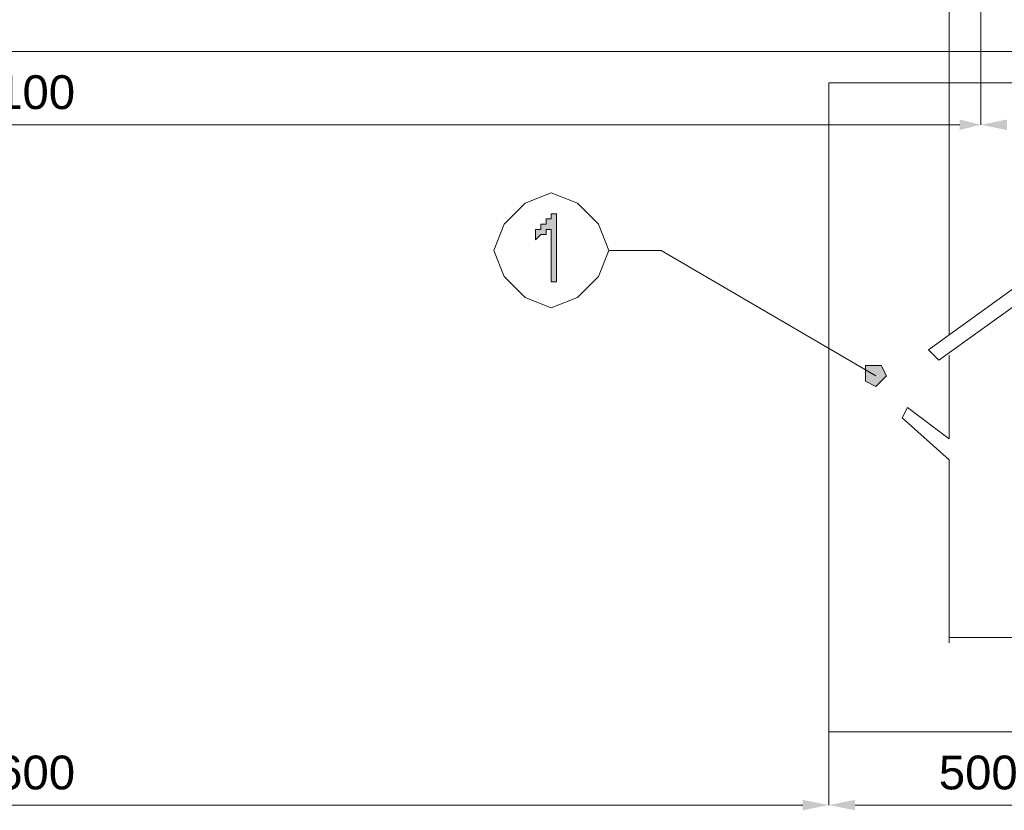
# Model space of a CAD drawing. Header units: millimetres. Extents: x 74583 to 75292, y 11361 to 11727.
# Tile 25 of 85: x 74961.07 to 74969.03, y 11688.01 to 11694.41. Entities that reach past the tile are written whole.
import ezdxf

# ---------------------------------------------------------------- set-up
doc = ezdxf.new("R2010")
doc.units = ezdxf.units.MM
doc.layers.add('C00-00-00', color=7, linetype='Continuous')
doc.styles.get("Standard").update_dxf_attribs({"font": 'ARIAL.TTF'})

msp = doc.modelspace()

# ---------------------------------------------------------------- hatches: boundary and pattern name
at = {"layer": 'C00-00-00'}
h = msp.add_hatch(color=256, dxfattribs=at)
h.dxf.hatch_style = 2
h.paths.add_polyline_path([(74968.6659, 11693.5996), (74968.6659, 11693.5149), (74968.8353, 11693.5573)])
h = msp.add_hatch(color=256, dxfattribs=at)
h.dxf.hatch_style = 2
h.paths.add_polyline_path([(74969.0469, 11693.5996), (74969.0469, 11693.5149), (74968.8353, 11693.5573)])
h = msp.add_hatch(color=256, dxfattribs=at)
h.dxf.hatch_style = 2
h.paths.add_polyline_path([(74965.4063, 11692.2873), (74965.3639, 11692.2873), (74965.3639, 11692.7106), (74965.3216, 11692.7106), (74965.3216, 11692.6683), (74965.2793, 11692.6683), (74965.2369, 11692.6259), (74965.2369, 11692.7106), (74965.2793, 11692.7106), (74965.2793, 11692.7529), (74965.3216, 11692.7529), (74965.3216, 11692.7953), (74965.3639, 11692.7953), (74965.3639, 11692.8376), (74965.4063, 11692.8376)])
h = msp.add_hatch(color=256, dxfattribs=at)
h.dxf.hatch_style = 2
h.paths.add_polyline_path([(74968.0733, 11691.5253), (74968.0309, 11691.6099), (74967.9886, 11691.6099), (74967.9039, 11691.6099), (74967.9039, 11691.5253), (74967.9039, 11691.4829), (74967.9886, 11691.4406), (74968.0309, 11691.4829)])
h = msp.add_hatch(color=256, dxfattribs=at)
h.dxf.hatch_style = 2
h.paths.add_polyline_path([(74967.3959, 11688.0963), (74967.3959, 11688.0116), (74967.6076, 11688.0539)])
h = msp.add_hatch(color=256, dxfattribs=at)
h.dxf.hatch_style = 2
h.paths.add_polyline_path([(74967.8193, 11688.0963), (74967.8193, 11688.0116), (74967.6076, 11688.0539)])

# ---------------------------------------------------------------- linework, layer by layer
at = {"layer": 'C00-00-00', "lineweight": 0}
for points in [[(74968.5813, 11691.8639), (74968.5813, 11714.3853)], [(74968.8353, 11694.5733), (74968.8353, 11693.5573)], [(74968.8353, 11694.5733), (74968.8353, 11693.5573)], [(74953.1296, 11694.1499), (74979.3339, 11694.1499)], [(74953.5529, 11693.5573), (74968.6659, 11693.5573)], [(74965.8296, 11692.5413), (74966.2529, 11692.5413)], [(74966.2529, 11692.5413), (74967.9886, 11691.5253)], [(74968.4119, 11691.7369), (74969.4703, 11692.4989)], [(74968.4966, 11691.6523), (74969.5549, 11692.4143)], [(74968.4119, 11691.7369), (74968.4966, 11691.6523)], [(74968.5813, 11691.0173), (74968.5813, 11691.6946)], [(74968.2003, 11691.1866), (74968.2426, 11691.2713)], [(74968.2426, 11691.2713), (74968.5813, 11691.0173)], [(74968.2003, 11691.1866), (74968.5813, 11690.8479)], [(74968.5813, 11689.3663), (74968.5813, 11690.8479)], [(74968.5813, 11689.4086), (74969.0893, 11689.4086)], [(74968.8353, 11689.4086), (74969.0893, 11689.4086)], [(74968.8353, 11689.4086), (74969.0893, 11689.4086)], [(74967.6076, 11688.6466), (74967.6076, 11688.0539)], [(74967.6076, 11688.6466), (74967.6076, 11688.0539)], [(74954.8229, 11688.0539), (74967.3959, 11688.0539)], [(74967.8193, 11688.0539), (74969.8936, 11688.0539)]]:
    msp.add_lwpolyline(points, dxfattribs=at)
for points in [[(74970.1053, 11688.6466), (74967.6076, 11688.6466), (74967.6076, 11693.8959), (74970.1053, 11693.8959)], [(74965.8296, 11692.5413), (74965.7449, 11692.7529), (74965.5756, 11692.9223), (74965.3639, 11693.0069), (74965.1523, 11692.9223), (74964.9829, 11692.7529), (74964.8983, 11692.5413), (74964.9829, 11692.3296), (74965.1523, 11692.1603), (74965.3639, 11692.0756), (74965.5756, 11692.1603), (74965.7449, 11692.3296)], [(74965.4063, 11692.2873), (74965.3639, 11692.2873), (74965.3639, 11692.7106), (74965.3216, 11692.7106), (74965.3216, 11692.6683), (74965.2793, 11692.6683), (74965.2369, 11692.6259), (74965.2369, 11692.7106), (74965.2793, 11692.7106), (74965.2793, 11692.7529), (74965.3216, 11692.7529), (74965.3216, 11692.7953), (74965.3639, 11692.7953), (74965.3639, 11692.8376), (74965.4063, 11692.8376)], [(74968.0733, 11691.5253), (74968.0309, 11691.6099), (74967.9886, 11691.6099), (74967.9039, 11691.6099), (74967.9039, 11691.5253), (74967.9039, 11691.4829), (74967.9886, 11691.4406), (74968.0309, 11691.4829)]]:
    msp.add_lwpolyline(points, close=True, dxfattribs=at)

# ---------------------------------------------------------------- texts
at = {"layer": 'C00-00-00', "char_height": 0.273498, "attachment_point": 1}
for s, insert in [('{\\fArial|b0|i0|c0;3100}', (74960.6649, 11693.9578)), ('{\\fArial|b0|i0|c0;2600}', (74960.6649, 11688.4544)), ('{\\fArial|b0|i0|c0;500}', (74968.4966, 11688.4544))]:
    msp.add_mtext(s, dxfattribs=dict(at, insert=insert))

doc.saveas('drawing.dxf')
